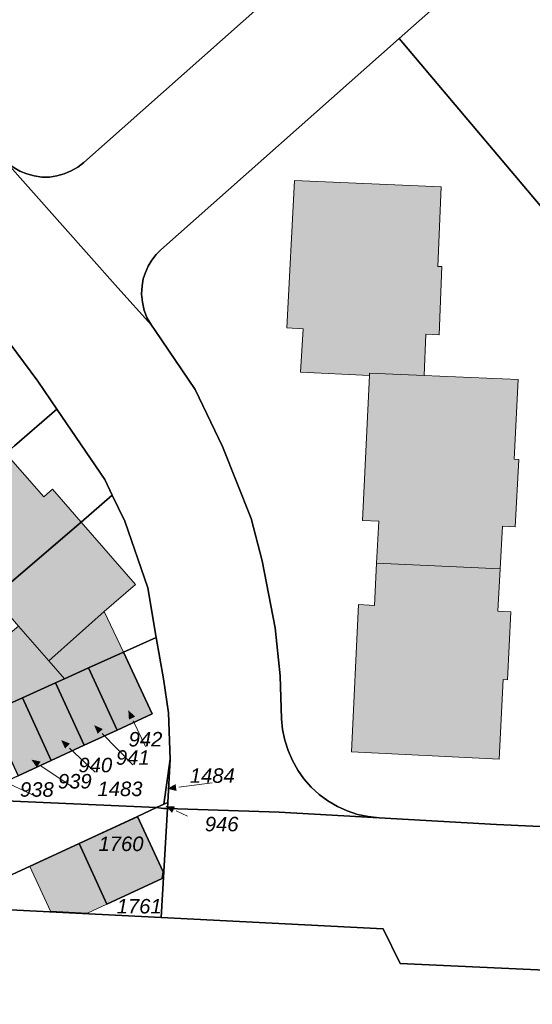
# Model space of a CAD drawing. Header units: metres. Extents: x 32338650 to 32340431, y 5701793 to 5703325.
# Tile 240 of 256: x 32340139 to 32340183, y 5702372 to 5702457. Entities that reach past the tile are written whole.
import ezdxf

# ---------------------------------------------------------------- set-up
doc = ezdxf.new("R2010")
doc.units = ezdxf.units.M
doc.header["$LTSCALE"] = 0.1
doc.layers.add('Keine', color=7, linetype='Continuous', lineweight=9)
for name, color, linetype, lineweight, true_color in [('LPB-BE-Flurstück_Grenze', 7, 'Continuous', 70, 0x004c99), ('LPB-BE-Flurstück_Nummer', 7, 'Continuous', 70, 0x004c99), ('LPB-BE-Gebäude', 7, 'Continuous', 70, 0x004c99)]:
    doc.layers.add(name, color=color, linetype=linetype, lineweight=lineweight, true_color=true_color)
doc.styles.add('Arial (italic)', font='ariali.ttf')

# ---------------------------------------------------------------- blocks, each defined once
blk = doc.blocks.new('2004')
at = {"layer": 'Keine', "color": 7, "linetype": 'Continuous'}
blk.add_solid([(0, 0), (0.75, -0.3), (0.75, 0.3)], dxfattribs=at)

msp = doc.modelspace()

# ---------------------------------------------------------------- hatches: boundary and pattern name
at = {"layer": 'LPB-BE-Gebäude', "linetype": 'Continuous', "lineweight": 0, "true_color": 0xc7c8ca}
for points in [[(32340163.569, 5702430.721), (32340163.336, 5702426.978), (32340169.297, 5702426.673), (32340169.306, 5702426.883), (32340174.031, 5702426.689), (32340174.167, 5702430.246), (32340175.306, 5702430.2), (32340175.558, 5702436.084), (32340175.198, 5702436.098), (32340175.489, 5702442.952), (32340162.813, 5702443.521), (32340162.171, 5702430.798), (32340163.569, 5702430.721)], [(32340163.569, 5702430.721), (32340163.336, 5702426.978), (32340169.297, 5702426.673), (32340169.306, 5702426.883), (32340174.031, 5702426.689), (32340174.167, 5702430.246), (32340175.306, 5702430.2), (32340175.558, 5702436.084), (32340175.198, 5702436.098), (32340175.489, 5702442.952), (32340162.813, 5702443.521), (32340162.171, 5702430.798), (32340163.569, 5702430.721)], [(32340168.705, 5702414.178), (32340170.093, 5702414.111), (32340169.914, 5702410.486), (32340180.582, 5702409.999), (32340180.783, 5702413.683), (32340181.891, 5702413.628), (32340182.18, 5702419.45), (32340181.791, 5702419.466), (32340182.143, 5702426.347), (32340174.031, 5702426.689), (32340169.306, 5702426.883), (32340169.297, 5702426.673), (32340168.705, 5702414.178)], [(32340168.705, 5702414.178), (32340170.093, 5702414.111), (32340169.914, 5702410.486), (32340180.582, 5702409.999), (32340180.783, 5702413.683), (32340181.891, 5702413.628), (32340182.18, 5702419.45), (32340181.791, 5702419.466), (32340182.143, 5702426.347), (32340174.031, 5702426.689), (32340169.306, 5702426.883), (32340169.297, 5702426.673), (32340168.705, 5702414.178)], [(32340124.947, 5702399.13), (32340129.63, 5702401.31), (32340126.752, 5702407.522), (32340134.182, 5702412.021), (32340137.567, 5702408.18), (32340144.391, 5702414.024), (32340141.906, 5702416.868), (32340141.159, 5702416.208), (32340137.879, 5702419.946), (32340131.83, 5702414.69), (32340131.072, 5702414.03), (32340125.998, 5702409.625), (32340125.814, 5702409.532), (32340121.11, 5702407.323), (32340124.947, 5702399.13)], [(32340124.947, 5702399.13), (32340129.63, 5702401.31), (32340126.752, 5702407.522), (32340134.182, 5702412.021), (32340137.567, 5702408.18), (32340144.391, 5702414.024), (32340141.906, 5702416.868), (32340141.159, 5702416.208), (32340137.879, 5702419.946), (32340131.83, 5702414.69), (32340131.072, 5702414.03), (32340125.998, 5702409.625), (32340125.814, 5702409.532), (32340121.11, 5702407.323), (32340124.947, 5702399.13)], [(32340136.085, 5702400.88), (32340134.129, 5702399.274), (32340133.797, 5702399.695), (32340130.992, 5702398.378), (32340129.63, 5702401.31), (32340124.947, 5702399.13), (32340127.551, 5702393.579), (32340130.712, 5702395.001), (32340132.241, 5702395.689), (32340133.577, 5702396.294), (32340136.432, 5702397.578), (32340139.317, 5702398.881), (32340142.172, 5702400.165), (32340142.967, 5702400.523), (32340141.609, 5702402.07), (32340146.377, 5702406.317), (32340149.084, 5702408.648), (32340144.391, 5702414.024), (32340137.567, 5702408.18), (32340136.849, 5702407.499), (32340138.986, 5702405.06), (32340135.212, 5702401.938), (32340136.085, 5702400.88)], [(32340136.085, 5702400.88), (32340134.129, 5702399.274), (32340133.797, 5702399.695), (32340130.992, 5702398.378), (32340129.63, 5702401.31), (32340124.947, 5702399.13), (32340127.551, 5702393.579), (32340130.712, 5702395.001), (32340132.241, 5702395.689), (32340133.577, 5702396.294), (32340136.432, 5702397.578), (32340139.317, 5702398.881), (32340142.172, 5702400.165), (32340142.967, 5702400.523), (32340141.609, 5702402.07), (32340146.377, 5702406.317), (32340149.084, 5702408.648), (32340144.391, 5702414.024), (32340137.567, 5702408.18), (32340136.849, 5702407.499), (32340138.986, 5702405.06), (32340135.212, 5702401.938), (32340136.085, 5702400.88)], [(32340180.582, 5702409.999), (32340169.914, 5702410.486), (32340169.735, 5702406.851), (32340168.357, 5702406.917), (32340167.756, 5702394.213), (32340180.499, 5702393.59), (32340180.841, 5702400.461), (32340181.21, 5702400.436), (32340181.511, 5702406.308), (32340180.393, 5702406.364), (32340180.582, 5702409.999)], [(32340180.582, 5702409.999), (32340169.914, 5702410.486), (32340169.735, 5702406.851), (32340168.357, 5702406.917), (32340167.756, 5702394.213), (32340180.499, 5702393.59), (32340180.841, 5702400.461), (32340181.21, 5702400.436), (32340181.511, 5702406.308), (32340180.393, 5702406.364), (32340180.582, 5702409.999)], [(32340142.967, 5702400.523), (32340145.027, 5702401.459), (32340148.055, 5702402.816), (32340146.377, 5702406.317), (32340141.609, 5702402.07), (32340142.967, 5702400.523)], [(32340142.967, 5702400.523), (32340145.027, 5702401.459), (32340148.055, 5702402.816), (32340146.377, 5702406.317), (32340141.609, 5702402.07), (32340142.967, 5702400.523)], [(32340130.992, 5702398.378), (32340132.241, 5702395.689), (32340133.577, 5702396.294), (32340136.432, 5702397.578), (32340139.317, 5702398.881), (32340142.172, 5702400.165), (32340142.967, 5702400.523), (32340141.609, 5702402.07), (32340138.986, 5702405.06), (32340135.212, 5702401.938), (32340136.085, 5702400.88), (32340134.129, 5702399.274), (32340133.797, 5702399.695), (32340130.992, 5702398.378)], [(32340130.992, 5702398.378), (32340132.241, 5702395.689), (32340133.577, 5702396.294), (32340136.432, 5702397.578), (32340139.317, 5702398.881), (32340142.172, 5702400.165), (32340142.967, 5702400.523), (32340141.609, 5702402.07), (32340138.986, 5702405.06), (32340135.212, 5702401.938), (32340136.085, 5702400.88), (32340134.129, 5702399.274), (32340133.797, 5702399.695), (32340130.992, 5702398.378)], [(32340145.027, 5702401.459), (32340147.502, 5702396.097), (32340150.515, 5702397.488), (32340148.055, 5702402.816), (32340145.027, 5702401.459)], [(32340145.027, 5702401.459), (32340147.502, 5702396.097), (32340150.515, 5702397.488), (32340148.055, 5702402.816), (32340145.027, 5702401.459)], [(32340142.172, 5702400.165), (32340144.657, 5702394.783), (32340147.502, 5702396.097), (32340145.027, 5702401.459), (32340142.967, 5702400.523), (32340142.172, 5702400.165)], [(32340142.172, 5702400.165), (32340144.657, 5702394.783), (32340147.502, 5702396.097), (32340145.027, 5702401.459), (32340142.967, 5702400.523), (32340142.172, 5702400.165)], [(32340139.317, 5702398.881), (32340141.815, 5702393.471), (32340144.657, 5702394.783), (32340142.172, 5702400.165), (32340139.317, 5702398.881)], [(32340139.317, 5702398.881), (32340141.815, 5702393.471), (32340144.657, 5702394.783), (32340142.172, 5702400.165), (32340139.317, 5702398.881)], [(32340136.432, 5702397.578), (32340138.941, 5702392.144), (32340141.815, 5702393.471), (32340139.317, 5702398.881), (32340136.432, 5702397.578)], [(32340136.432, 5702397.578), (32340138.941, 5702392.144), (32340141.815, 5702393.471), (32340139.317, 5702398.881), (32340136.432, 5702397.578)], [(32340151.398, 5702383.283), (32340151.468, 5702383.855), (32340149.277, 5702388.603), (32340144.225, 5702386.281), (32340146.618, 5702381.071), (32340151.398, 5702383.283)], [(32340151.398, 5702383.283), (32340151.468, 5702383.855), (32340149.277, 5702388.603), (32340144.225, 5702386.281), (32340146.618, 5702381.071), (32340151.398, 5702383.283)], [(32340146.618, 5702381.071), (32340144.225, 5702386.281), (32340139.955, 5702384.319), (32340141.745, 5702380.466), (32340144.944, 5702380.297), (32340146.618, 5702381.071)], [(32340146.618, 5702381.071), (32340144.225, 5702386.281), (32340139.955, 5702384.319), (32340141.745, 5702380.466), (32340144.944, 5702380.297), (32340146.618, 5702381.071)]]:
    msp.add_hatch(color=9, dxfattribs=at).paths.add_polyline_path(points)

# ---------------------------------------------------------------- linework, layer by layer
at = {"layer": 'LPB-BE-Flurstück_Grenze', "color": 253, "linetype": 'Continuous', "lineweight": 25, "true_color": 0xadadad, "transparency": 33554687, "flags": 128}
for points in [[(32340137.538, 5702445.518), (32340138.005, 5702445.055), (32340138.528, 5702444.656), (32340139.097, 5702444.326), (32340139.704, 5702444.072), (32340140.339, 5702443.898), (32340140.99, 5702443.806), (32340141.648, 5702443.809), (32340142.299, 5702443.899), (32340142.933, 5702444.073), (32340143.539, 5702444.329), (32340144.106, 5702444.663), (32340144.624, 5702445.068), (32340180.546, 5702476.939), (32340163.272, 5702501.305), (32340155.038, 5702514.532), (32340149.17, 5702523.94), (32340143.274, 5702533.408)], [(32340137.538, 5702445.518), (32340138.005, 5702445.055), (32340138.528, 5702444.656), (32340139.097, 5702444.326), (32340139.704, 5702444.072), (32340140.339, 5702443.898), (32340140.99, 5702443.806), (32340141.648, 5702443.809), (32340142.299, 5702443.899), (32340142.933, 5702444.073), (32340143.539, 5702444.329), (32340144.106, 5702444.663), (32340144.624, 5702445.068), (32340180.546, 5702476.939), (32340163.272, 5702501.305), (32340155.038, 5702514.532), (32340149.17, 5702523.94), (32340143.274, 5702533.408)], [(32340180.546, 5702476.939), (32340144.624, 5702445.068), (32340144.106, 5702444.663), (32340143.539, 5702444.329), (32340142.933, 5702444.073), (32340142.299, 5702443.899), (32340141.648, 5702443.809), (32340140.99, 5702443.806), (32340140.339, 5702443.898), (32340139.704, 5702444.072), (32340139.097, 5702444.326), (32340138.528, 5702444.656), (32340138.005, 5702445.055), (32340137.538, 5702445.518)], [(32340180.546, 5702476.939), (32340144.624, 5702445.068), (32340144.106, 5702444.663), (32340143.539, 5702444.329), (32340142.933, 5702444.073), (32340142.299, 5702443.899), (32340141.648, 5702443.809), (32340140.99, 5702443.806), (32340140.339, 5702443.898), (32340139.704, 5702444.072), (32340139.097, 5702444.326), (32340138.528, 5702444.656), (32340138.005, 5702445.055), (32340137.538, 5702445.518)], [(32340137.538, 5702445.518), (32340147.552, 5702434.24), (32340150.462, 5702431.018), (32340150.107, 5702431.638), (32340149.844, 5702432.303), (32340149.679, 5702432.998), (32340149.614, 5702433.71), (32340149.651, 5702434.424), (32340149.76, 5702435.012), (32340149.938, 5702435.583), (32340150.183, 5702436.129), (32340150.492, 5702436.642), (32340150.859, 5702437.114), (32340151.28, 5702437.539), (32340171.862, 5702455.759), (32340186.42, 5702468.643)], [(32340137.538, 5702445.518), (32340147.552, 5702434.24), (32340150.462, 5702431.018), (32340150.107, 5702431.638), (32340149.844, 5702432.303), (32340149.679, 5702432.998), (32340149.614, 5702433.71), (32340149.651, 5702434.424), (32340149.76, 5702435.012), (32340149.938, 5702435.583), (32340150.183, 5702436.129), (32340150.492, 5702436.642), (32340150.859, 5702437.114), (32340151.28, 5702437.539), (32340171.862, 5702455.759), (32340186.42, 5702468.643)], [(32340186.42, 5702468.643), (32340171.862, 5702455.759), (32340189.66, 5702434.695), (32340202.51, 5702443.965), (32340203.314, 5702444.543), (32340186.42, 5702468.643)], [(32340186.42, 5702468.643), (32340171.862, 5702455.759), (32340189.66, 5702434.695), (32340202.51, 5702443.965), (32340203.314, 5702444.543), (32340186.42, 5702468.643)], [(32340189.66, 5702434.695), (32340171.862, 5702455.759), (32340151.28, 5702437.539), (32340150.859, 5702437.114), (32340150.492, 5702436.642), (32340150.183, 5702436.129), (32340149.938, 5702435.583), (32340149.76, 5702435.012), (32340149.651, 5702434.424), (32340149.614, 5702433.71), (32340149.679, 5702432.998), (32340149.844, 5702432.303), (32340150.107, 5702431.638), (32340150.462, 5702431.018), (32340150.774, 5702430.565), (32340154.227, 5702425.47), (32340156.598, 5702420.569), (32340159.074, 5702414.333), (32340160.026, 5702410.701), (32340161.15, 5702404.921), (32340161.571, 5702400.781), (32340161.709, 5702397.072), (32340161.795, 5702396.137), (32340161.979, 5702395.217), (32340162.259, 5702394.321), (32340162.632, 5702393.459), (32340163.093, 5702392.642), (32340163.637, 5702391.877), (32340164.259, 5702391.174), (32340164.953, 5702390.539), (32340165.71, 5702389.981), (32340166.521, 5702389.506), (32340167.378, 5702389.118), (32340168.27, 5702388.823), (32340169.189, 5702388.623), (32340170.124, 5702388.521), (32340180.258, 5702387.946), (32340250.595, 5702384.712)], [(32340189.66, 5702434.695), (32340171.862, 5702455.759), (32340151.28, 5702437.539), (32340150.859, 5702437.114), (32340150.492, 5702436.642), (32340150.183, 5702436.129), (32340149.938, 5702435.583), (32340149.76, 5702435.012), (32340149.651, 5702434.424), (32340149.614, 5702433.71), (32340149.679, 5702432.998), (32340149.844, 5702432.303), (32340150.107, 5702431.638), (32340150.462, 5702431.018), (32340150.774, 5702430.565), (32340154.227, 5702425.47), (32340156.598, 5702420.569), (32340159.074, 5702414.333), (32340160.026, 5702410.701), (32340161.15, 5702404.921), (32340161.571, 5702400.781), (32340161.709, 5702397.072), (32340161.795, 5702396.137), (32340161.979, 5702395.217), (32340162.259, 5702394.321), (32340162.632, 5702393.459), (32340163.093, 5702392.642), (32340163.637, 5702391.877), (32340164.259, 5702391.174), (32340164.953, 5702390.539), (32340165.71, 5702389.981), (32340166.521, 5702389.506), (32340167.378, 5702389.118), (32340168.27, 5702388.823), (32340169.189, 5702388.623), (32340170.124, 5702388.521), (32340180.258, 5702387.946), (32340250.595, 5702384.712)], [(32340138.163, 5702429.531), (32340140.638, 5702426.197), (32340142.29, 5702423.778), (32340146.424, 5702417.704), (32340147.078, 5702416.346), (32340148.158, 5702414.12), (32340150.144, 5702408.375), (32340150.879, 5702404.091), (32340151.502, 5702400.503), (32340151.932, 5702397.573), (32340152.085, 5702393.596), (32340151.872, 5702389.843), (32340151.843, 5702389.332), (32340161.508, 5702389.005), (32340170.124, 5702388.521), (32340169.189, 5702388.623), (32340168.27, 5702388.823), (32340167.378, 5702389.118), (32340166.521, 5702389.506), (32340165.71, 5702389.981), (32340164.953, 5702390.539), (32340164.259, 5702391.174), (32340163.637, 5702391.877), (32340163.093, 5702392.642), (32340162.632, 5702393.459), (32340162.259, 5702394.321), (32340161.979, 5702395.217), (32340161.795, 5702396.137), (32340161.709, 5702397.072), (32340161.571, 5702400.781), (32340161.15, 5702404.921), (32340160.026, 5702410.701), (32340159.074, 5702414.333), (32340156.598, 5702420.569), (32340154.227, 5702425.47), (32340150.774, 5702430.565), (32340150.462, 5702431.018), (32340147.552, 5702434.24), (32340137.538, 5702445.518)], [(32340138.163, 5702429.531), (32340140.638, 5702426.197), (32340142.29, 5702423.778), (32340146.424, 5702417.704), (32340147.078, 5702416.346), (32340148.158, 5702414.12), (32340150.144, 5702408.375), (32340150.879, 5702404.091), (32340151.502, 5702400.503), (32340151.932, 5702397.573), (32340152.085, 5702393.596), (32340151.872, 5702389.843), (32340151.843, 5702389.332), (32340161.508, 5702389.005), (32340170.124, 5702388.521), (32340169.189, 5702388.623), (32340168.27, 5702388.823), (32340167.378, 5702389.118), (32340166.521, 5702389.506), (32340165.71, 5702389.981), (32340164.953, 5702390.539), (32340164.259, 5702391.174), (32340163.637, 5702391.877), (32340163.093, 5702392.642), (32340162.632, 5702393.459), (32340162.259, 5702394.321), (32340161.979, 5702395.217), (32340161.795, 5702396.137), (32340161.709, 5702397.072), (32340161.571, 5702400.781), (32340161.15, 5702404.921), (32340160.026, 5702410.701), (32340159.074, 5702414.333), (32340156.598, 5702420.569), (32340154.227, 5702425.47), (32340150.774, 5702430.565), (32340150.462, 5702431.018), (32340147.552, 5702434.24), (32340137.538, 5702445.518)], [(32340117.141, 5702405.455), (32340120.916, 5702407.231), (32340121.11, 5702407.323), (32340125.814, 5702409.532), (32340125.998, 5702409.625), (32340131.072, 5702414.03), (32340131.83, 5702414.69), (32340137.879, 5702419.946), (32340138.637, 5702420.605), (32340142.29, 5702423.778), (32340140.638, 5702426.197), (32340138.163, 5702429.531), (32340134.012, 5702425.928), (32340126.448, 5702419.373), (32340119.25, 5702413.194), (32340119.094, 5702413.06), (32340114.594, 5702410.933), (32340117.141, 5702405.455)], [(32340117.141, 5702405.455), (32340120.916, 5702407.231), (32340121.11, 5702407.323), (32340125.814, 5702409.532), (32340125.998, 5702409.625), (32340131.072, 5702414.03), (32340131.83, 5702414.69), (32340137.879, 5702419.946), (32340138.637, 5702420.605), (32340142.29, 5702423.778), (32340140.638, 5702426.197), (32340138.163, 5702429.531), (32340134.012, 5702425.928), (32340126.448, 5702419.373), (32340119.25, 5702413.194), (32340119.094, 5702413.06), (32340114.594, 5702410.933), (32340117.141, 5702405.455)], [(32340121.11, 5702407.323), (32340124.947, 5702399.13), (32340129.767, 5702401.484), (32340137.567, 5702408.18), (32340144.391, 5702414.024), (32340147.078, 5702416.346), (32340146.424, 5702417.704), (32340142.29, 5702423.778), (32340138.637, 5702420.605), (32340137.879, 5702419.946), (32340131.83, 5702414.69), (32340131.072, 5702414.03), (32340125.998, 5702409.625), (32340125.814, 5702409.532), (32340121.11, 5702407.323)], [(32340121.11, 5702407.323), (32340124.947, 5702399.13), (32340129.767, 5702401.484), (32340137.567, 5702408.18), (32340144.391, 5702414.024), (32340147.078, 5702416.346), (32340146.424, 5702417.704), (32340142.29, 5702423.778), (32340138.637, 5702420.605), (32340137.879, 5702419.946), (32340131.83, 5702414.69), (32340131.072, 5702414.03), (32340125.998, 5702409.625), (32340125.814, 5702409.532), (32340121.11, 5702407.323)], [(32340124.947, 5702399.13), (32340127.551, 5702393.579), (32340130.712, 5702395.001), (32340132.241, 5702395.689), (32340133.577, 5702396.294), (32340136.432, 5702397.578), (32340139.317, 5702398.881), (32340142.172, 5702400.165), (32340142.967, 5702400.523), (32340145.027, 5702401.459), (32340148.055, 5702402.816), (32340150.879, 5702404.091), (32340150.144, 5702408.375), (32340148.158, 5702414.12), (32340147.078, 5702416.346), (32340144.391, 5702414.024), (32340137.567, 5702408.18), (32340129.767, 5702401.484), (32340124.947, 5702399.13)], [(32340124.947, 5702399.13), (32340127.551, 5702393.579), (32340130.712, 5702395.001), (32340132.241, 5702395.689), (32340133.577, 5702396.294), (32340136.432, 5702397.578), (32340139.317, 5702398.881), (32340142.172, 5702400.165), (32340142.967, 5702400.523), (32340145.027, 5702401.459), (32340148.055, 5702402.816), (32340150.879, 5702404.091), (32340150.144, 5702408.375), (32340148.158, 5702414.12), (32340147.078, 5702416.346), (32340144.391, 5702414.024), (32340137.567, 5702408.18), (32340129.767, 5702401.484), (32340124.947, 5702399.13)], [(32340151.54, 5702389.69), (32340152.085, 5702393.596), (32340151.932, 5702397.573), (32340151.502, 5702400.503), (32340150.879, 5702404.091), (32340148.055, 5702402.816), (32340150.515, 5702397.488), (32340147.502, 5702396.097), (32340144.657, 5702394.783), (32340141.815, 5702393.471), (32340138.941, 5702392.144), (32340136.099, 5702390.832), (32340134.563, 5702390.123), (32340150.914, 5702389.401), (32340151.54, 5702389.69)], [(32340151.54, 5702389.69), (32340152.085, 5702393.596), (32340151.932, 5702397.573), (32340151.502, 5702400.503), (32340150.879, 5702404.091), (32340148.055, 5702402.816), (32340150.515, 5702397.488), (32340147.502, 5702396.097), (32340144.657, 5702394.783), (32340141.815, 5702393.471), (32340138.941, 5702392.144), (32340136.099, 5702390.832), (32340134.563, 5702390.123), (32340150.914, 5702389.401), (32340151.54, 5702389.69)], [(32340145.027, 5702401.459), (32340147.502, 5702396.097), (32340150.515, 5702397.488), (32340148.055, 5702402.816), (32340145.027, 5702401.459)], [(32340145.027, 5702401.459), (32340147.502, 5702396.097), (32340150.515, 5702397.488), (32340148.055, 5702402.816), (32340145.027, 5702401.459)], [(32340142.172, 5702400.165), (32340144.657, 5702394.783), (32340147.502, 5702396.097), (32340145.027, 5702401.459), (32340142.967, 5702400.523), (32340142.172, 5702400.165)], [(32340142.172, 5702400.165), (32340144.657, 5702394.783), (32340147.502, 5702396.097), (32340145.027, 5702401.459), (32340142.967, 5702400.523), (32340142.172, 5702400.165)], [(32340139.317, 5702398.881), (32340141.815, 5702393.471), (32340144.657, 5702394.783), (32340142.172, 5702400.165), (32340139.317, 5702398.881)], [(32340139.317, 5702398.881), (32340141.815, 5702393.471), (32340144.657, 5702394.783), (32340142.172, 5702400.165), (32340139.317, 5702398.881)], [(32340136.432, 5702397.578), (32340138.941, 5702392.144), (32340141.815, 5702393.471), (32340139.317, 5702398.881), (32340136.432, 5702397.578)], [(32340136.432, 5702397.578), (32340138.941, 5702392.144), (32340141.815, 5702393.471), (32340139.317, 5702398.881), (32340136.432, 5702397.578)], [(32340151.54, 5702389.69), (32340151.872, 5702389.843), (32340152.085, 5702393.596), (32340151.54, 5702389.69)], [(32340151.54, 5702389.69), (32340151.872, 5702389.843), (32340152.085, 5702393.596), (32340151.54, 5702389.69)], [(32340133.004, 5702381.133), (32340144.213, 5702386.308), (32340149.261, 5702388.638), (32340150.914, 5702389.401), (32340134.563, 5702390.123), (32340133.246, 5702389.515), (32340129.904, 5702387.972), (32340133.004, 5702381.133)], [(32340133.004, 5702381.133), (32340144.213, 5702386.308), (32340149.261, 5702388.638), (32340150.914, 5702389.401), (32340134.563, 5702390.123), (32340133.246, 5702389.515), (32340129.904, 5702387.972), (32340133.004, 5702381.133)], [(32340151.872, 5702389.843), (32340151.54, 5702389.69), (32340150.914, 5702389.401), (32340151.491, 5702389.341), (32340151.843, 5702389.332), (32340151.872, 5702389.843)], [(32340151.872, 5702389.843), (32340151.54, 5702389.69), (32340150.914, 5702389.401), (32340151.491, 5702389.341), (32340151.843, 5702389.332), (32340151.872, 5702389.843)], [(32340133.136, 5702380.842), (32340151.31, 5702379.917), (32340151.843, 5702389.332), (32340151.491, 5702389.341), (32340150.914, 5702389.401), (32340149.261, 5702388.638), (32340151.468, 5702383.855), (32340151.398, 5702383.283), (32340146.618, 5702381.071), (32340144.213, 5702386.308), (32340133.004, 5702381.133), (32340133.136, 5702380.842)], [(32340133.136, 5702380.842), (32340151.31, 5702379.917), (32340151.843, 5702389.332), (32340151.491, 5702389.341), (32340150.914, 5702389.401), (32340149.261, 5702388.638), (32340151.468, 5702383.855), (32340151.398, 5702383.283), (32340146.618, 5702381.071), (32340144.213, 5702386.308), (32340133.004, 5702381.133), (32340133.136, 5702380.842)], [(32340238.759, 5702370.376), (32340252.264, 5702369.772), (32340252.487, 5702374.737), (32340259.187, 5702374.382), (32340257.814, 5702376.029), (32340255.095, 5702379.273), (32340251.186, 5702383.997), (32340250.595, 5702384.712), (32340180.258, 5702387.946), (32340170.124, 5702388.521), (32340161.508, 5702389.005), (32340151.843, 5702389.332), (32340151.31, 5702379.917), (32340170.482, 5702378.95), (32340171.94, 5702375.948), (32340238.881, 5702372.873), (32340238.759, 5702370.376)], [(32340238.759, 5702370.376), (32340252.264, 5702369.772), (32340252.487, 5702374.737), (32340259.187, 5702374.382), (32340257.814, 5702376.029), (32340255.095, 5702379.273), (32340251.186, 5702383.997), (32340250.595, 5702384.712), (32340180.258, 5702387.946), (32340170.124, 5702388.521), (32340161.508, 5702389.005), (32340151.843, 5702389.332), (32340151.31, 5702379.917), (32340170.482, 5702378.95), (32340171.94, 5702375.948), (32340238.881, 5702372.873), (32340238.759, 5702370.376)], [(32340149.261, 5702388.638), (32340144.213, 5702386.308), (32340146.618, 5702381.071), (32340151.398, 5702383.283), (32340151.468, 5702383.855), (32340149.261, 5702388.638)], [(32340149.261, 5702388.638), (32340144.213, 5702386.308), (32340146.618, 5702381.071), (32340151.398, 5702383.283), (32340151.468, 5702383.855), (32340149.261, 5702388.638)], [(32340238.881, 5702372.873), (32340171.94, 5702375.948), (32340170.482, 5702378.95), (32340151.31, 5702379.917), (32340133.136, 5702380.842), (32340126.392, 5702381.195), (32340107.29, 5702382.171), (32340101.717, 5702382.45), (32340094.968, 5702382.847), (32340092.511, 5702382.947), (32340088.421, 5702379.362), (32340065.8, 5702373.385), (32340054.965, 5702370.527), (32340054.487, 5702360.589), (32340012.865, 5702358.083), (32340015.901, 5702345.239), (32340046.864, 5702343.809), (32340047.498, 5702357.543), (32340067.905, 5702356.626), (32340067.27, 5702342.872), (32340249.976, 5702334.48)], [(32340238.881, 5702372.873), (32340171.94, 5702375.948), (32340170.482, 5702378.95), (32340151.31, 5702379.917), (32340133.136, 5702380.842), (32340126.392, 5702381.195), (32340107.29, 5702382.171), (32340101.717, 5702382.45), (32340094.968, 5702382.847), (32340092.511, 5702382.947), (32340088.421, 5702379.362), (32340065.8, 5702373.385), (32340054.965, 5702370.527), (32340054.487, 5702360.589), (32340012.865, 5702358.083), (32340015.901, 5702345.239), (32340046.864, 5702343.809), (32340047.498, 5702357.543), (32340067.905, 5702356.626), (32340067.27, 5702342.872), (32340249.976, 5702334.48)]]:
    msp.add_lwpolyline(points, dxfattribs=at)
at = {"layer": 'LPB-BE-Flurstück_Nummer', "color": 252, "linetype": 'Continuous', "lineweight": 5, "true_color": 0x888888}
for p, q in [((32340148.89702, 5702396.89923), (32340149.949, 5702394.678)), ((32340148.89702, 5702396.89923), (32340149.949, 5702394.678)), ((32340146.21621, 5702395.79908), (32340148.854, 5702393.102)), ((32340146.21621, 5702395.79908), (32340148.854, 5702393.102)), ((32340143.39401, 5702394.54344), (32340145.616, 5702392.451)), ((32340143.39401, 5702394.54344), (32340145.616, 5702392.451)), ((32340140.93177, 5702392.98938), (32340143.843, 5702391.054)), ((32340140.93177, 5702392.98938), (32340143.843, 5702391.054)), ((32340138.1248, 5702391.4853), (32340140.569, 5702390.342)), ((32340138.1248, 5702391.4853), (32340140.569, 5702390.342)), ((32340152.83867, 5702391.16882), (32340155.719, 5702391.543)), ((32340152.83867, 5702391.16882), (32340155.719, 5702391.543)), ((32340152.60217, 5702389.11976), (32340153.586, 5702388.672)), ((32340152.60217, 5702389.11976), (32340153.586, 5702388.672))]:
    msp.add_line(p, q, dxfattribs=at)
at = {"layer": 'LPB-BE-Gebäude', "color": 7, "linetype": 'Continuous', "lineweight": 9, "flags": 128}
for points in [[(32340163.569, 5702430.721), (32340163.336, 5702426.978), (32340169.297, 5702426.673), (32340169.306, 5702426.883), (32340174.031, 5702426.689), (32340174.167, 5702430.246), (32340175.306, 5702430.2), (32340175.558, 5702436.084), (32340175.198, 5702436.098), (32340175.489, 5702442.952), (32340162.813, 5702443.521), (32340162.171, 5702430.798), (32340163.569, 5702430.721)], [(32340163.569, 5702430.721), (32340163.336, 5702426.978), (32340169.297, 5702426.673), (32340169.306, 5702426.883), (32340174.031, 5702426.689), (32340174.167, 5702430.246), (32340175.306, 5702430.2), (32340175.558, 5702436.084), (32340175.198, 5702436.098), (32340175.489, 5702442.952), (32340162.813, 5702443.521), (32340162.171, 5702430.798), (32340163.569, 5702430.721)], [(32340168.705, 5702414.178), (32340170.093, 5702414.111), (32340169.914, 5702410.486), (32340180.582, 5702409.999), (32340180.783, 5702413.683), (32340181.891, 5702413.628), (32340182.18, 5702419.45), (32340181.791, 5702419.466), (32340182.143, 5702426.347), (32340174.031, 5702426.689), (32340169.306, 5702426.883), (32340169.297, 5702426.673), (32340168.705, 5702414.178)], [(32340168.705, 5702414.178), (32340170.093, 5702414.111), (32340169.914, 5702410.486), (32340180.582, 5702409.999), (32340180.783, 5702413.683), (32340181.891, 5702413.628), (32340182.18, 5702419.45), (32340181.791, 5702419.466), (32340182.143, 5702426.347), (32340174.031, 5702426.689), (32340169.306, 5702426.883), (32340169.297, 5702426.673), (32340168.705, 5702414.178)], [(32340124.947, 5702399.13), (32340129.63, 5702401.31), (32340126.752, 5702407.522), (32340134.182, 5702412.021), (32340137.567, 5702408.18), (32340144.391, 5702414.024), (32340141.906, 5702416.868), (32340141.159, 5702416.208), (32340137.879, 5702419.946), (32340131.83, 5702414.69), (32340131.072, 5702414.03), (32340125.998, 5702409.625), (32340125.814, 5702409.532), (32340121.11, 5702407.323), (32340124.947, 5702399.13)], [(32340124.947, 5702399.13), (32340129.63, 5702401.31), (32340126.752, 5702407.522), (32340134.182, 5702412.021), (32340137.567, 5702408.18), (32340144.391, 5702414.024), (32340141.906, 5702416.868), (32340141.159, 5702416.208), (32340137.879, 5702419.946), (32340131.83, 5702414.69), (32340131.072, 5702414.03), (32340125.998, 5702409.625), (32340125.814, 5702409.532), (32340121.11, 5702407.323), (32340124.947, 5702399.13)], [(32340136.085, 5702400.88), (32340134.129, 5702399.274), (32340133.797, 5702399.695), (32340130.992, 5702398.378), (32340129.63, 5702401.31), (32340124.947, 5702399.13), (32340127.551, 5702393.579), (32340130.712, 5702395.001), (32340132.241, 5702395.689), (32340133.577, 5702396.294), (32340136.432, 5702397.578), (32340139.317, 5702398.881), (32340142.172, 5702400.165), (32340142.967, 5702400.523), (32340141.609, 5702402.07), (32340146.377, 5702406.317), (32340149.084, 5702408.648), (32340144.391, 5702414.024), (32340137.567, 5702408.18), (32340136.849, 5702407.499), (32340138.986, 5702405.06), (32340135.212, 5702401.938), (32340136.085, 5702400.88)], [(32340136.085, 5702400.88), (32340134.129, 5702399.274), (32340133.797, 5702399.695), (32340130.992, 5702398.378), (32340129.63, 5702401.31), (32340124.947, 5702399.13), (32340127.551, 5702393.579), (32340130.712, 5702395.001), (32340132.241, 5702395.689), (32340133.577, 5702396.294), (32340136.432, 5702397.578), (32340139.317, 5702398.881), (32340142.172, 5702400.165), (32340142.967, 5702400.523), (32340141.609, 5702402.07), (32340146.377, 5702406.317), (32340149.084, 5702408.648), (32340144.391, 5702414.024), (32340137.567, 5702408.18), (32340136.849, 5702407.499), (32340138.986, 5702405.06), (32340135.212, 5702401.938), (32340136.085, 5702400.88)], [(32340180.582, 5702409.999), (32340169.914, 5702410.486), (32340169.735, 5702406.851), (32340168.357, 5702406.917), (32340167.756, 5702394.213), (32340180.499, 5702393.59), (32340180.841, 5702400.461), (32340181.21, 5702400.436), (32340181.511, 5702406.308), (32340180.393, 5702406.364), (32340180.582, 5702409.999)], [(32340180.582, 5702409.999), (32340169.914, 5702410.486), (32340169.735, 5702406.851), (32340168.357, 5702406.917), (32340167.756, 5702394.213), (32340180.499, 5702393.59), (32340180.841, 5702400.461), (32340181.21, 5702400.436), (32340181.511, 5702406.308), (32340180.393, 5702406.364), (32340180.582, 5702409.999)], [(32340142.967, 5702400.523), (32340145.027, 5702401.459), (32340148.055, 5702402.816), (32340146.377, 5702406.317), (32340141.609, 5702402.07), (32340142.967, 5702400.523)], [(32340142.967, 5702400.523), (32340145.027, 5702401.459), (32340148.055, 5702402.816), (32340146.377, 5702406.317), (32340141.609, 5702402.07), (32340142.967, 5702400.523)], [(32340130.992, 5702398.378), (32340132.241, 5702395.689), (32340133.577, 5702396.294), (32340136.432, 5702397.578), (32340139.317, 5702398.881), (32340142.172, 5702400.165), (32340142.967, 5702400.523), (32340141.609, 5702402.07), (32340138.986, 5702405.06), (32340135.212, 5702401.938), (32340136.085, 5702400.88), (32340134.129, 5702399.274), (32340133.797, 5702399.695), (32340130.992, 5702398.378)], [(32340130.992, 5702398.378), (32340132.241, 5702395.689), (32340133.577, 5702396.294), (32340136.432, 5702397.578), (32340139.317, 5702398.881), (32340142.172, 5702400.165), (32340142.967, 5702400.523), (32340141.609, 5702402.07), (32340138.986, 5702405.06), (32340135.212, 5702401.938), (32340136.085, 5702400.88), (32340134.129, 5702399.274), (32340133.797, 5702399.695), (32340130.992, 5702398.378)], [(32340145.027, 5702401.459), (32340147.502, 5702396.097), (32340150.515, 5702397.488), (32340148.055, 5702402.816), (32340145.027, 5702401.459)], [(32340145.027, 5702401.459), (32340147.502, 5702396.097), (32340150.515, 5702397.488), (32340148.055, 5702402.816), (32340145.027, 5702401.459)], [(32340142.172, 5702400.165), (32340144.657, 5702394.783), (32340147.502, 5702396.097), (32340145.027, 5702401.459), (32340142.967, 5702400.523), (32340142.172, 5702400.165)], [(32340142.172, 5702400.165), (32340144.657, 5702394.783), (32340147.502, 5702396.097), (32340145.027, 5702401.459), (32340142.967, 5702400.523), (32340142.172, 5702400.165)], [(32340139.317, 5702398.881), (32340141.815, 5702393.471), (32340144.657, 5702394.783), (32340142.172, 5702400.165), (32340139.317, 5702398.881)], [(32340139.317, 5702398.881), (32340141.815, 5702393.471), (32340144.657, 5702394.783), (32340142.172, 5702400.165), (32340139.317, 5702398.881)], [(32340136.432, 5702397.578), (32340138.941, 5702392.144), (32340141.815, 5702393.471), (32340139.317, 5702398.881), (32340136.432, 5702397.578)], [(32340136.432, 5702397.578), (32340138.941, 5702392.144), (32340141.815, 5702393.471), (32340139.317, 5702398.881), (32340136.432, 5702397.578)], [(32340151.398, 5702383.283), (32340151.468, 5702383.855), (32340149.277, 5702388.603), (32340144.225, 5702386.281), (32340146.618, 5702381.071), (32340151.398, 5702383.283)], [(32340151.398, 5702383.283), (32340151.468, 5702383.855), (32340149.277, 5702388.603), (32340144.225, 5702386.281), (32340146.618, 5702381.071), (32340151.398, 5702383.283)], [(32340146.618, 5702381.071), (32340144.225, 5702386.281), (32340139.955, 5702384.319), (32340141.745, 5702380.466), (32340144.944, 5702380.297), (32340146.618, 5702381.071)], [(32340146.618, 5702381.071), (32340144.225, 5702386.281), (32340139.955, 5702384.319), (32340141.745, 5702380.466), (32340144.944, 5702380.297), (32340146.618, 5702381.071)]]:
    msp.add_lwpolyline(points, dxfattribs=at)

# ---------------------------------------------------------------- block references
at = {"layer": 'LPB-BE-Flurstück_Nummer', "color": 252, "true_color": 0x888888}
for p, rotation in [((32340148.469, 5702397.803), 295.3422351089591), ((32340148.469, 5702397.803), 295.3422351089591), ((32340145.517, 5702396.514), 314.363312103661), ((32340145.517, 5702396.514), 314.363312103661), ((32340142.666, 5702395.229), 316.719957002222), ((32340142.666, 5702395.229), 316.719957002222), ((32340140.099, 5702393.543), 326.3841589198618), ((32340140.099, 5702393.543), 326.3841589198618), ((32340151.847, 5702391.04), 7.401673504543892), ((32340151.847, 5702391.04), 7.401673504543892), ((32340151.692, 5702389.534), 335.528700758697), ((32340151.692, 5702389.534), 335.528700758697)]:
    msp.add_blockref('2004', p, dxfattribs=dict(at, rotation=rotation))

# ---------------------------------------------------------------- texts
at = {"layer": 'LPB-BE-Flurstück_Nummer', "color": 252, "true_color": 0x888888, "char_height": 1.25, "attachment_point": 2, "line_spacing_factor": 1.004016, "style": 'Arial (italic)'}
for s, insert, width in [('942', (32340149.949, 5702395.928), 4.20375), ('942', (32340149.949, 5702395.928), 4.20375), ('941', (32340148.854, 5702394.352), 3.988125), ('941', (32340148.854, 5702394.352), 3.988125), ('940', (32340145.616, 5702393.701), 4.213125), ('940', (32340145.616, 5702393.701), 4.213125), ('939', (32340143.843, 5702392.304), 4.175625), ('939', (32340143.843, 5702392.304), 4.175625), ('1484', (32340155.719, 5702392.793), 5.401875), ('1484', (32340155.719, 5702392.793), 5.401875), ('938', (32340140.569, 5702391.592), 4.21125), ('938', (32340140.569, 5702391.592), 4.21125), ('1483', (32340147.748, 5702391.647), 5.435625), ('1483', (32340147.748, 5702391.647), 5.435625), ('946', (32340156.529, 5702388.608), 4.21875), ('946', (32340156.529, 5702388.608), 4.21875), ('1760', (32340147.835, 5702386.905), 5.458125), ('1760', (32340147.835, 5702386.905), 5.458125), ('1761', (32340149.406, 5702381.521), 5.233125), ('1761', (32340149.406, 5702381.521), 5.233125)]:
    msp.add_mtext(s, dxfattribs=dict(at, insert=insert, width=width))

doc.saveas('drawing.dxf')
